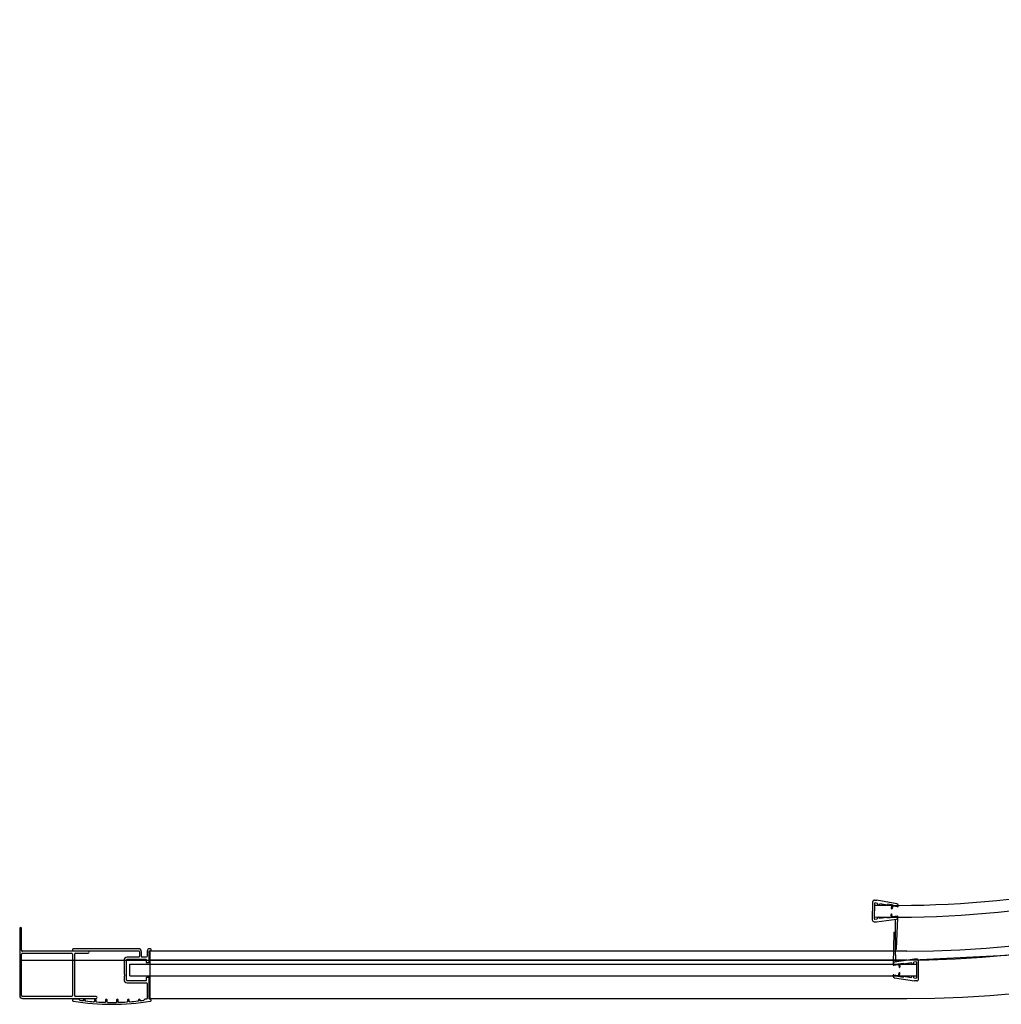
# Model space of a CAD drawing. Header units: millimetres. Extents: x 1733.284 to 1734.284, y 1511.923 to 1512.923.
# Tile 1 of 5: x 1733.284 to 1733.782, y 1511.923 to 1512.423. Entities that reach past the tile are written whole.
import ezdxf

# ---------------------------------------------------------------- set-up
doc = ezdxf.new("R2010")
doc.units = ezdxf.units.MM
doc.header["$LTSCALE"] = 0.2
doc.linetypes.add('CENTER', pattern=[50.800000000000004, 31.75, -6.35, 6.35, -6.35])
doc.layers.add('SANINDUSA', color=3, linetype='Continuous')

msp = doc.modelspace()

# ---------------------------------------------------------------- linework, layer by layer
at = {"layer": 'SANINDUSA'}
for p, q in [((1733.718064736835, 1511.975472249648), (1733.719106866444, 1511.975448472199)), ((1733.729345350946, 1511.973684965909), (1733.719225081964, 1511.975436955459)), ((1733.717042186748, 1511.974495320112), (1733.716836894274, 1511.965497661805)), ((1733.718025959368, 1511.973772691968), (1733.717852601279, 1511.966174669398)), ((1733.718007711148, 1511.972972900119), (1733.717870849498, 1511.966974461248)), ((1733.719528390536, 1511.973862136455), (1733.718377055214, 1511.974061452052)), ((1733.719528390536, 1511.973862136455), (1733.719523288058, 1511.973638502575)), ((1733.720723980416, 1511.973655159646), (1733.720722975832, 1511.973611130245)), ((1733.724631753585, 1511.972978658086), (1733.720723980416, 1511.973655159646)), ((1733.724699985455, 1511.973372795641), (1733.724631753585, 1511.972978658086)), ((1733.727508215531, 1511.972886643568), (1733.724699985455, 1511.973372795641)), ((1733.726818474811, 1511.97300604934), (1733.726528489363, 1511.971330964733)), ((1733.727212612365, 1511.97293781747), (1733.726922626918, 1511.971262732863)), ((1733.727508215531, 1511.972886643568), (1733.727439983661, 1511.972492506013)), ((1733.729646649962, 1511.972110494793), (1733.727439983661, 1511.972492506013)), ((1733.730008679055, 1511.97287844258), (1733.729997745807, 1511.972399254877)), ((1733.718190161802, 1511.965870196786), (1733.719349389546, 1511.966016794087)), ((1733.718974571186, 1511.964457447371), (1733.729164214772, 1511.965746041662)), ((1733.719354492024, 1511.966240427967), (1733.719349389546, 1511.966016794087)), ((1733.724487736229, 1511.966666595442), (1733.720553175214, 1511.966169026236)), ((1733.720554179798, 1511.966213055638), (1733.720553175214, 1511.966169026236)), ((1733.724537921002, 1511.966269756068), (1733.724487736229, 1511.966666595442)), ((1733.72736540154, 1511.966627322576), (1733.724537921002, 1511.966269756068)), ((1733.726670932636, 1511.966539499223), (1733.72645764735, 1511.968226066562)), ((1733.72706777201, 1511.966589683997), (1733.726854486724, 1511.968276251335)), ((1733.7295370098, 1511.967305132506), (1733.727315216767, 1511.96702416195)), ((1733.72736540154, 1511.966627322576), (1733.727315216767, 1511.96702416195)), ((1733.728648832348, 1511.950740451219), (1733.728644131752, 1511.965680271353)), ((1733.729157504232, 1511.950729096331), (1733.729863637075, 1511.96652147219)), ((1733.729874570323, 1511.967000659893), (1733.729863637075, 1511.96652147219)), ((1733.283881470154, 1511.961010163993), (1733.283881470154, 1511.927010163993)), ((1733.284881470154, 1511.950010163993), (1733.284881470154, 1511.961010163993)), ((1733.717813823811, 1511.964475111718), (1733.71885595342, 1511.964451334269)), ((1733.727755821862, 1511.958993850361), (1733.727410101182, 1511.943189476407)), ((1733.727955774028, 1511.959189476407), (1733.728064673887, 1511.959189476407)), ((1733.728264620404, 1511.958994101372), (1733.728610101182, 1511.944058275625)), ((1733.728953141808, 1511.950538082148), (1733.728844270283, 1511.950540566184)), ((1733.284881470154, 1511.927010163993), (1733.284881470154, 1511.948010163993)), ((1733.318677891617, 1511.949510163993), (1733.285381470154, 1511.949510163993)), ((1733.285381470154, 1511.948510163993), (1733.310177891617, 1511.948510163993)), ((1733.310677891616, 1511.948010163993), (1733.310677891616, 1511.927010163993)), ((1733.311677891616, 1511.948010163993), (1733.311677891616, 1511.927010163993)), ((1733.312177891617, 1511.948510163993), (1733.318677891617, 1511.948510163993)), ((1733.734481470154, 1511.949510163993), (1733.350027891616, 1511.949510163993)), ((1733.350027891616, 1511.949510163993), (1733.350027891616, 1511.925510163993)), ((1733.738249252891, 1511.945501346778), (1733.72809165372, 1511.943980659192)), ((1733.739410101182, 1511.945510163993), (1733.738367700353, 1511.945510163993)), ((1733.283881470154, 1511.945010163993), (1733.731881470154, 1511.945010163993)), ((1733.339870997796, 1511.943010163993), (1733.739410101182, 1511.943010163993)), ((1733.339870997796, 1511.937010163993), (1733.339870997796, 1511.943010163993)), ((1733.727410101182, 1511.942710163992), (1733.727410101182, 1511.943189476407)), ((1733.72775451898, 1511.942413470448), (1733.729969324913, 1511.942745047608)), ((1733.729910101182, 1511.943140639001), (1733.732728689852, 1511.943562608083)), ((1733.729910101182, 1511.943140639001), (1733.729969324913, 1511.942745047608)), ((1733.730206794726, 1511.943185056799), (1733.730458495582, 1511.941503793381)), ((1733.730602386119, 1511.94324428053), (1733.730854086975, 1511.941563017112)), ((1733.732728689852, 1511.943562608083), (1733.732787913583, 1511.943167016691)), ((1733.732787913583, 1511.943167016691), (1733.736710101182, 1511.943754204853)), ((1733.736710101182, 1511.943710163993), (1733.736710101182, 1511.943754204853)), ((1733.739065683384, 1511.944106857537), (1733.737910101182, 1511.943933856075)), ((1733.737910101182, 1511.943710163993), (1733.737910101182, 1511.943933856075)), ((1733.739410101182, 1511.936210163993), (1733.739410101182, 1511.943810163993)), ((1733.739410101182, 1511.937010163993), (1733.739410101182, 1511.943010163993)), ((1733.740410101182, 1511.935510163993), (1733.740410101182, 1511.944510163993)), ((1733.339870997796, 1511.937010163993), (1733.739410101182, 1511.937010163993)), ((1733.727410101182, 1511.936830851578), (1733.727410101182, 1511.937310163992)), ((1733.72775451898, 1511.937606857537), (1733.729969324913, 1511.937275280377)), ((1733.72809165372, 1511.936039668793), (1733.738249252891, 1511.934518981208)), ((1733.729910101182, 1511.936879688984), (1733.729969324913, 1511.937275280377)), ((1733.729910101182, 1511.936879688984), (1733.732728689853, 1511.936457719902)), ((1733.730206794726, 1511.936835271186), (1733.730458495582, 1511.938516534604)), ((1733.730602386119, 1511.936776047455), (1733.730854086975, 1511.938457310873)), ((1733.732728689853, 1511.936457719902), (1733.732787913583, 1511.936853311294)), ((1733.732787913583, 1511.936853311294), (1733.736710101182, 1511.936266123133)), ((1733.736710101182, 1511.936266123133), (1733.736710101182, 1511.936310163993)), ((1733.737910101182, 1511.936086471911), (1733.737910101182, 1511.936310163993)), ((1733.737910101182, 1511.936086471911), (1733.739065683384, 1511.935913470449)), ((1733.739410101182, 1511.934510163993), (1733.738367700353, 1511.934510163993)), ((1733.310177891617, 1511.926510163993), (1733.285381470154, 1511.926510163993)), ((1733.285381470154, 1511.925510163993), (1733.322677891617, 1511.925510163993)), ((1733.322677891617, 1511.926510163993), (1733.312177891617, 1511.926510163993)), ((1733.350027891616, 1511.925510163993), (1733.734481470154, 1511.925510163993))]:
    msp.add_line(p, q, dxfattribs=at)
at = {"layer": 'SANINDUSA', "linetype": 'CENTER', "ltscale": 20}
msp.add_line((1733.734481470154, 1511.945010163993), (1733.350027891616, 1511.945010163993), dxfattribs=at)
at = {"layer": 'SANINDUSA'}
msp.add_lwpolyline([(1733.347076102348, 1511.924847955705, -0.348056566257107), (1733.346732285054, 1511.924489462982, -0.002571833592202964), (1733.345528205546, 1511.924330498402, -0.4516543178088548), (1733.345077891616, 1511.924727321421), (1733.345077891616, 1511.924810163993, 1.000000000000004), (1733.344277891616, 1511.924810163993), (1733.344277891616, 1511.924535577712, -0.3816560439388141), (1733.343922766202, 1511.924138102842, -0.008538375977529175), (1733.339909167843, 1511.923754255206, -0.4373287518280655), (1733.339477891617, 1511.924153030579), (1733.339477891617, 1511.924810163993, 1.000000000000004), (1733.338677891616, 1511.924810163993), (1733.338677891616, 1511.924038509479, -0.3954060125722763), (1733.338303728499, 1511.923639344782, -0.008509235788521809), (1733.33429013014, 1511.923448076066, -0.4232050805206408), (1733.333877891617, 1511.923847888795), (1733.333877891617, 1511.924810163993, 1.000000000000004), (1733.333077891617, 1511.924810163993), (1733.333077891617, 1511.923809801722, -0.4092434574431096), (1733.332684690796, 1511.923409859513, -0.008499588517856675), (1733.328671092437, 1511.923409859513, -0.4092434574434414), (1733.328277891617, 1511.923809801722), (1733.328277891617, 1511.924810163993, 1.000000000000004), (1733.327477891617, 1511.924810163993), (1733.327477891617, 1511.923847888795, -0.4232050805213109), (1733.327065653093, 1511.923448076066, -0.008509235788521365), (1733.323052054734, 1511.923639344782, -0.3954060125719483), (1733.322677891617, 1511.924038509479), (1733.322677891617, 1511.924810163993, 1.000000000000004), (1733.321877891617, 1511.924810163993), (1733.321877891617, 1511.924153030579, -0.4373287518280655), (1733.32144661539, 1511.923754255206, -0.008538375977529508), (1733.317433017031, 1511.924138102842, -0.3816560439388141), (1733.317077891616, 1511.924535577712), (1733.317077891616, 1511.924810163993, 1.000000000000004), (1733.316277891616, 1511.924810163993), (1733.316277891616, 1511.924727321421, -0.4516543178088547), (1733.315827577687, 1511.924330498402, -0.002571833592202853), (1733.31462349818, 1511.924489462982, -0.3480565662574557), (1733.314279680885, 1511.924847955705, 0.3867637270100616), (1733.313881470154, 1511.925210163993), (1733.311177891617, 1511.925210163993, 0.9204921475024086), (1733.311095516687, 1511.924216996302, 0.08294161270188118), (1733.350260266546, 1511.924216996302, 0.9204921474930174), (1733.350177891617, 1511.925210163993), (1733.349877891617, 1511.925210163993, -0.4142135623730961), (1733.349677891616, 1511.925410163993), (1733.349677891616, 1511.936060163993, 0.4142135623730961), (1733.349477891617, 1511.936260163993), (1733.348377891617, 1511.936260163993, 0.4142135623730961), (1733.348177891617, 1511.936060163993), (1733.348177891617, 1511.934810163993, -0.4142135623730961), (1733.347877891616, 1511.934510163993), (1733.338677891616, 1511.934510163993, -0.4142135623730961), (1733.338177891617, 1511.935010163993), (1733.338177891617, 1511.945010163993, -0.4142135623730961), (1733.338677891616, 1511.945510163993), (1733.347877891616, 1511.945510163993, -0.4142135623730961), (1733.348177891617, 1511.945210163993), (1733.348177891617, 1511.943960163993, 0.4142135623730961), (1733.348377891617, 1511.943760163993), (1733.349477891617, 1511.943760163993, 0.4142135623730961), (1733.349677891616, 1511.943960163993), (1733.349677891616, 1511.949610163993, -0.4142135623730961), (1733.349877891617, 1511.949810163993), (1733.350177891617, 1511.949810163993, 0.9204921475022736), (1733.350260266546, 1511.950803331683), (1733.349877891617, 1511.950803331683, 0.4142135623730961), (1733.348677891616, 1511.949603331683), (1733.348677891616, 1511.947010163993, -0.4142135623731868), (1733.348177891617, 1511.946510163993), (1733.346177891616, 1511.946510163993, -0.414213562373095), (1733.345677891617, 1511.947010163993), (1733.345677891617, 1511.949303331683, 0.4142135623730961), (1733.344177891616, 1511.950803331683), (1733.311095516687, 1511.950803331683, 0.9204921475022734), (1733.311177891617, 1511.949810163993), (1733.344177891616, 1511.949810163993, -0.4142135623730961), (1733.344677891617, 1511.949310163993), (1733.344677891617, 1511.947010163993, -0.4142135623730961), (1733.344177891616, 1511.946510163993), (1733.338377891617, 1511.946510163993, 0.4142135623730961), (1733.336877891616, 1511.945010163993), (1733.336877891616, 1511.938022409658, 0.2015127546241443), (1733.337027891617, 1511.937665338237, -0.4200840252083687), (1733.337027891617, 1511.936951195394, 0.2015127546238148), (1733.336877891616, 1511.936594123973), (1733.336877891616, 1511.935010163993, 0.4142135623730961), (1733.338377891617, 1511.933510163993), (1733.348177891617, 1511.933510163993, -0.4142135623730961), (1733.348677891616, 1511.933010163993), (1733.348677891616, 1511.925710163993, -0.4142135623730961), (1733.348177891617, 1511.925210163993), (1733.347474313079, 1511.925210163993, 0.3867637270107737)], format="xyb", close=True, dxfattribs=at)
for centre, radius, start, end in [((1733.731881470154, 1512.474510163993), 0.5295, 270, 0), ((1733.734481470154, 1512.471910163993), 0.5224, 270, 0), ((1733.734481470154, 1512.471910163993), 0.5464, 270, 0), ((1733.729618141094, 1512.48184046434), 0.5090000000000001, 268.6929541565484, 313.1929541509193), ((1733.729618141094, 1512.48184046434), 0.515, 268.6929541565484, 313.1929541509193), ((1733.71804192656, 1511.974472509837), 0.001, 88.69295415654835, 178.6929541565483), ((1733.719088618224, 1511.97464868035), 0.0008000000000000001, 80.17847572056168, 88.69295415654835), ((1733.718325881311, 1511.973765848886), 0.0003, 80.17847572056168, 178.6929541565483), ((1733.720123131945, 1511.97362481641), 0.0006, 178.6929541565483, 268.6929541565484), ((1733.720123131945, 1511.97362481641), 0.0006, 268.6929541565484, 358.6929541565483), ((1733.726725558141, 1511.971296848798), 0.0001999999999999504, 170.1784757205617, 350.1784757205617), ((1733.729208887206, 1511.9728966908), 0.0008000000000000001, 358.6929541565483, 80.17847572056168), ((1733.729697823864, 1511.972406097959), 0.0003, 260.1784757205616, 358.6929541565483), ((1733.717836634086, 1511.96547485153), 0.001, 178.6929541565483, 268.6929541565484), ((1733.718152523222, 1511.966167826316), 0.0003, 178.6929541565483, 277.2074325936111), ((1733.719954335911, 1511.966226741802), 0.0006, 88.69295415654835, 178.6929541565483), ((1733.719954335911, 1511.966226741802), 0.0006, 358.6929541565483, 88.69295415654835), ((1733.726656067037, 1511.968251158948), 0.0001999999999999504, 7.207432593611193, 187.2074325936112), ((1733.729063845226, 1511.96653972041), 0.0008000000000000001, 277.2074325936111, 358.6929541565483), ((1733.729574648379, 1511.967007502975), 0.0003, 358.6929541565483, 97.20743259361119), ((1733.284381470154, 1511.961010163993), 0.0005, 0, 180), ((1733.71887420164, 1511.965251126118), 0.0008000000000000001, 268.6929541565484, 277.2074325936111), ((1733.727955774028, 1511.958989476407), 0.0002, 90, 178.7468546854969), ((1733.728064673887, 1511.958989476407), 0.0002, 1.325073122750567, 90), ((1733.728848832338, 1511.950740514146), 0.0002, 180.018027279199, 268.6929541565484), ((1733.728957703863, 1511.95073803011), 0.0002, 268.6929541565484, 357.4398088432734), ((1733.285381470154, 1511.950010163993), 0.0005, 180, 270), ((1733.285381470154, 1511.948010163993), 0.0005, 90, 180), ((1733.310177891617, 1511.948010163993), 0.0005, 0, 90), ((1733.312177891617, 1511.948010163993), 0.0005, 90, 180), ((1733.318677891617, 1511.949010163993), 0.0005, 270, 90), ((1733.738367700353, 1511.944710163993), 0.0008000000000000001, 90, 98.51447843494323), ((1733.739410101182, 1511.944510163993), 0.001, 0, 90), ((1733.728210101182, 1511.943189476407), 0.0008000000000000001, 98.51447843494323, 180), ((1733.727710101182, 1511.942710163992), 0.0003, 180, 278.5144784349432), ((1733.730656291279, 1511.941533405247), 0.0001999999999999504, 188.5144784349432, 8.514478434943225), ((1733.737310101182, 1511.943710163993), 0.0006, 180, 270), ((1733.737310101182, 1511.943710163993), 0.0006, 270, 0), ((1733.739110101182, 1511.943810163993), 0.0003, 0, 98.51447843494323), ((1733.727710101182, 1511.937310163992), 0.0003, 81.48552156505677, 180), ((1733.728210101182, 1511.936830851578), 0.0008000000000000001, 180, 261.4855215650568), ((1733.730656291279, 1511.938486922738), 0.0001999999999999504, 351.4855215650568, 171.4855215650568), ((1733.737310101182, 1511.936310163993), 0.0006, 90, 180), ((1733.737310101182, 1511.936310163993), 0.0006, 0, 90), ((1733.739110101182, 1511.936210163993), 0.0003, 261.4855215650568, 0), ((1733.739410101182, 1511.935510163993), 0.001, 270, 0), ((1733.738367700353, 1511.935310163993), 0.0008000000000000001, 261.4855215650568, 270), ((1733.285381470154, 1511.927010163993), 0.0015, 180, 270), ((1733.285381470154, 1511.927010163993), 0.0005, 180, 270), ((1733.310177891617, 1511.927010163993), 0.0005, 270, 0), ((1733.312177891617, 1511.927010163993), 0.0005, 180, 270), ((1733.322677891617, 1511.926010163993), 0.0005, 270, 90)]:
    msp.add_arc(centre, radius, start, end, dxfattribs=at)
at = {"layer": 'SANINDUSA', "linetype": 'CENTER', "ltscale": 20}
msp.add_arc((1733.734481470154, 1512.471910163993), 0.5269, 270, 0, dxfattribs=at)

doc.saveas('drawing.dxf')
